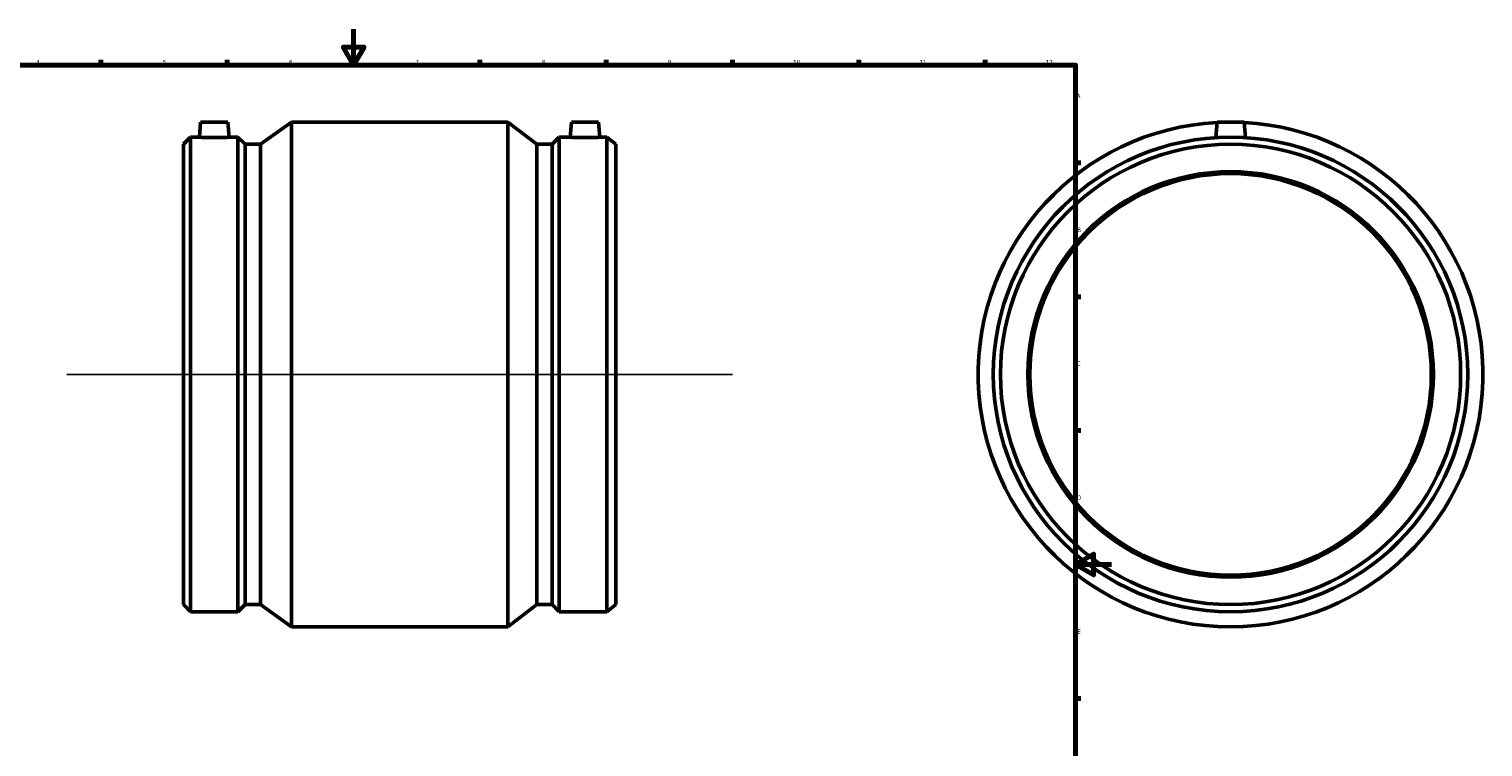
# Model space of a CAD drawing. Header units: millimetres. Extents: x -169 to 1184, y -221 to 1634.
# Tile 3 of 6: x 240 to 1047, y 196 to 594. Entities that reach past the tile are written whole.
import ezdxf

# ---------------------------------------------------------------- set-up
doc = ezdxf.new("R2010")
doc.units = ezdxf.units.MM
for name, color, linetype, lineweight in [('Border (ISO)', 7, 'Continuous', 70), ('Sketch Geometry (ISO)', 7, 'Continuous', 25), ('Visible (ISO)', 7, 'Continuous', 50)]:
    doc.layers.add(name, color=color, linetype=linetype, lineweight=lineweight)
doc.styles.add('Note Text (ISO)', font='tahoma.ttf')

# ---------------------------------------------------------------- blocks, each defined once
blk = doc.blocks.new('Borders Default Border')
at = {"layer": 'Border (ISO)'}
for p, q in [((280.33, 574), (280.33, 576.9)), ((350.42, 574), (350.42, 576.9)), ((490.58, 574), (490.58, 576.9)), ((560.67, 574), (560.67, 576.9)), ((630.75, 574), (630.75, 576.9)), ((700.83, 574), (700.83, 576.9)), ((770.92, 574), (770.92, 576.9)), ((821, 519.75), (823.9, 519.75)), ((821, 445.5), (823.9, 445.5)), ((821, 371.25), (823.9, 371.25)), ((821, 222.75), (823.9, 222.75))]:
    blk.add_line(p, q, dxfattribs=at)
at = {"layer": 'Border (ISO)', "flags": 128}
for points in [[(420.5, 594), (420.5, 574), (414.73, 584), (426.27, 584), (420.5, 574)], [(20, 20), (20, 574), (821, 574), (821, 20), (20, 20)], [(841, 297), (821, 297), (831, 302.77), (831, 291.23), (821, 297)]]:
    blk.add_lwpolyline(points, dxfattribs=at)
at = {"layer": 'Border (ISO)', "color": 232, "true_color": 0xca0064, "char_height": 2.5, "attachment_point": 7, "style": 'Note Text (ISO)'}
for s, insert in [('4', (244.42, 574.4)), ('5', (314.64, 574.35)), ('6', (384.66, 574.35)), ('7', (454.77, 574.4)), ('8', (524.81, 574.34)), ('9', (594.88, 574.35)), ('10', (664.29, 574.35)), ('11', (734.37, 574.4)), ('12', (804.46, 574.4)), ('A', (821.59, 555.62)), ('B', (821.89, 481.37)), ('C', (821.73, 407.08)), ('D', (821.73, 332.88)), ('E', (821.94, 258.63))]:
    blk.add_mtext(s, dxfattribs=dict(at, insert=insert))

msp = doc.modelspace()

# ---------------------------------------------------------------- linework, layer by layer
at = {"layer": 'Sketch Geometry (ISO)'}
msp.add_line((261.431, 402.427), (630.631, 402.427), dxfattribs=at)
at = {"layer": 'Visible (ISO)'}
for p, q in [((335.641, 542.427), (334.906, 534.027)), ((335.641, 542.427), (350.641, 542.427)), ((350.641, 542.427), (351.376, 534.027)), ((368.806, 530.079), (386.031, 542.427)), ((386.031, 262.427), (386.031, 542.427)), ((386.031, 542.427), (506.031, 542.427)), ((506.031, 262.427), (506.031, 542.427)), ((522.075, 530.079), (506.031, 542.427)), ((541.421, 542.427), (540.686, 534.027)), ((556.421, 542.427), (541.421, 542.427)), ((556.421, 542.427), (557.156, 534.027)), ((899.464, 542.427), (898.706, 533.768)), ((899.464, 542.427), (914.464, 542.427)), ((914.464, 542.427), (915.221, 533.768)), ((326.031, 530.079), (329.979, 534.027)), ((329.979, 270.827), (329.979, 534.027)), ((329.979, 534.027), (334.906, 534.027)), ((351.376, 534.027), (356.303, 534.027)), ((356.303, 270.827), (356.303, 534.027)), ((360.251, 530.079), (356.303, 534.027)), ((530.63, 530.079), (534.578, 534.027)), ((534.578, 270.827), (534.578, 534.027)), ((534.578, 534.027), (540.686, 534.027)), ((557.156, 534.027), (560.902, 534.027)), ((560.902, 270.827), (560.902, 534.027)), ((566.031, 530.079), (560.902, 534.027)), ((326.031, 274.775), (326.031, 530.079)), ((360.251, 274.775), (360.251, 530.079)), ((360.251, 530.079), (368.806, 530.079)), ((368.806, 274.775), (368.806, 530.079)), ((522.075, 274.775), (522.075, 530.079)), ((522.075, 530.079), (530.63, 530.079)), ((530.63, 274.775), (530.63, 530.079)), ((566.031, 274.775), (566.031, 530.079)), ((326.031, 274.775), (329.979, 270.827)), ((360.251, 274.775), (356.303, 270.827)), ((360.251, 274.775), (368.806, 274.775)), ((368.806, 274.775), (386.031, 262.427)), ((522.075, 274.775), (506.031, 262.427)), ((522.075, 274.775), (530.63, 274.775)), ((530.63, 274.775), (534.578, 270.827)), ((566.031, 274.775), (560.902, 270.827)), ((329.979, 270.827), (356.303, 270.827)), ((534.578, 270.827), (560.902, 270.827)), ((386.031, 262.427), (506.031, 262.427))]:
    msp.add_line(p, q, dxfattribs=at)
for radius in [131.6, 127.652, 112.5, 111.375]:
    msp.add_circle((906.964, 402.427), radius, dxfattribs=at)
msp.add_arc((906.964, 402.427), 140, 93.078129, 86.921871, dxfattribs=at)
for points, knots in [([(351.376, 534.027), (351.376, 534.027), (351.17, 534.014), (350.332, 533.965), (349.699, 533.931), (348.238, 533.865), (347.312, 533.831), (345.282, 533.782), (344.177, 533.768), (342.105, 533.768), (341.001, 533.782), (338.97, 533.831), (338.044, 533.865), (336.583, 533.931), (335.951, 533.965), (335.112, 534.014), (334.906, 534.027), (334.906, 534.027)], [1.242852, 1.242852, 1.242852, 1.242852, 1.5534673, 1.5534673, 1.8640826, 1.8640826, 2.1748933, 2.1748933, 2.4857041, 2.4857041, 2.7965148, 2.7965148, 3.1073256, 3.1073256, 3.4179408, 3.4179408, 3.7285561, 3.7285561, 3.7285561, 3.7285561]), ([(548.921, 533.768), (547.885, 533.768), (546.781, 533.782), (544.75, 533.831), (543.824, 533.865), (542.363, 533.931), (541.731, 533.965), (540.892, 534.014), (540.686, 534.027), (540.686, 534.027)], [0, 0, 0, 0, 0.3108108, 0.3108108, 0.6216215, 0.6216215, 0.9322368, 0.9322368, 1.242852, 1.242852, 1.242852, 1.242852]), ([(557.156, 534.027), (557.156, 534.027), (556.95, 534.014), (556.112, 533.965), (555.479, 533.931), (554.018, 533.865), (553.092, 533.831), (551.062, 533.782), (549.957, 533.768), (548.921, 533.768)], [3.7285561, 3.7285561, 3.7285561, 3.7285561, 4.0391713, 4.0391713, 4.3497866, 4.3497866, 4.6605974, 4.6605974, 4.9714081, 4.9714081, 4.9714081, 4.9714081])]:
    msp.add_open_spline(points, degree=3, knots=knots, dxfattribs=at)

# ---------------------------------------------------------------- block references
msp.add_blockref('Borders Default Border', (0, 0))

doc.saveas('drawing.dxf')
